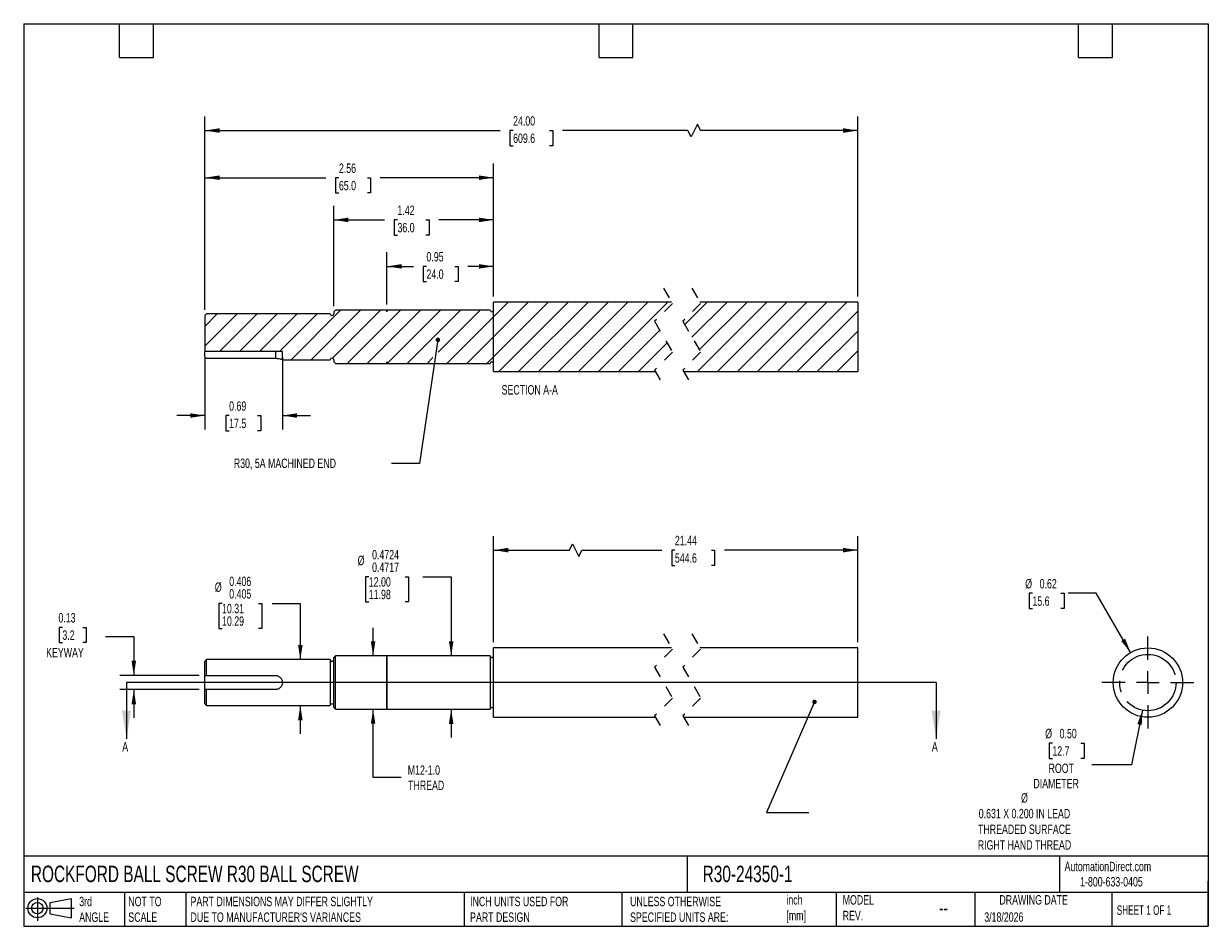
# Model space of a CAD drawing. Header units: inches. Extents: x 0.2 to 10.8, y 0.2 to 8.2.
import ezdxf

# ---------------------------------------------------------------- set-up
doc = ezdxf.new("R2010")
doc.units = ezdxf.units.IN
doc.header["$MEASUREMENT"] = 0
for name, pattern in [('SLD-Center', [0.75, 0.6, -0.05, 0.05, -0.05]), ('SLD-Dashed', [0.075, 0.05, -0.025]), ('SLD-Solid', [0])]:
    doc.linetypes.add(name, pattern=pattern)
for name, color, linetype in [('CENTER', 40, 'SLD-Center'), ('HATCH', 6, 'SLD-Solid'), ('SLD-DEFPOINTS', 7, 'Continuous')]:
    doc.layers.add(name, color=color, linetype=linetype)
doc.layers.add('DIMENSIONS', color=140, linetype='SLD-Solid', lineweight=25)
doc.layers.add('TEXT', color=140, linetype='SLD-Solid', lineweight=25)
doc.styles.add('SLDTEXTSTYLE0', font='TXT', dxfattribs={"width": 0.7})
doc.styles.add('SLDTEXTSTYLE1', font='TXT', dxfattribs={"width": 0.65})
doc.dimstyles.new('SLDDIMSTYLE0', dxfattribs={"dimtxt": 0.084961, "dimasz": 0.13, "dimexe": 0, "dimexo": 0.0625, "dimgap": 0.02124, "dimtad": 0, "dimtih": 1, "dimtoh": 1, "dimrnd": 1e-09, "dimzin": 12, "dimdsep": 46, "dimtxsty": 'SLDTEXTSTYLE0', "dimsah": 1, "dimcen": 0.09, "dimadec": 0, "dimazin": 3, "dimtfac": 1, "dimtofl": 0, "dimtmove": 0, "dimatfit": 3, "dimfxl": 0, "dimfrac": 2, "dimtolj": 1, "dimtzin": 12, "dimarcsym": 0})
doc.dimstyles.new('SLDDIMSTYLE1', dxfattribs={"dimtxt": 0.084961, "dimasz": 0.13, "dimexe": 0, "dimexo": 0.0625, "dimgap": 0.02124, "dimtad": 0, "dimtih": 1, "dimtoh": 1, "dimdec": 4, "dimrnd": 1e-09, "dimdsep": 46, "dimtxsty": 'SLDTEXTSTYLE0', "dimsah": 1, "dimcen": 0.09, "dimadec": 0, "dimazin": 2, "dimlim": 1, "dimtp": -0.0002, "dimtm": 0.0009, "dimtfac": 1, "dimtdec": 4, "dimtmove": 0, "dimatfit": 0, "dimfxl": 0, "dimfrac": 2, "dimtolj": 1, "dimtzin": 4, "dimarcsym": 0})
doc.dimstyles.new('SLDDIMSTYLE2', dxfattribs={"dimtxt": 0.084961, "dimasz": 0.13, "dimexe": 0, "dimexo": 0.0625, "dimgap": 0.02124, "dimtad": 0, "dimtih": 1, "dimtoh": 1, "dimrnd": 1e-09, "dimzin": 12, "dimdsep": 46, "dimtxsty": 'SLDTEXTSTYLE0', "dimsah": 1, "dimcen": 0.09, "dimadec": 0, "dimazin": 3, "dimtfac": 1, "dimtmove": 0, "dimatfit": 0, "dimfxl": 0, "dimfrac": 2, "dimtolj": 1, "dimtzin": 12, "dimarcsym": 0})
doc.dimstyles.new('SLDDIMSTYLE3', dxfattribs={"dimtxt": 0.084961, "dimasz": 0.13, "dimexe": 0, "dimexo": 0.0625, "dimgap": 0.02124, "dimtad": 0, "dimtih": 1, "dimtoh": 1, "dimdec": 3, "dimrnd": 1e-09, "dimdsep": 46, "dimtxsty": 'SLDTEXTSTYLE0', "dimsah": 1, "dimcen": 0.09, "dimadec": 0, "dimazin": 2, "dimlim": 1, "dimtm": 0.001, "dimtfac": 1, "dimtdec": 3, "dimtmove": 0, "dimatfit": 0, "dimfxl": 0, "dimfrac": 2, "dimtolj": 1, "dimtzin": 12, "dimarcsym": 0})
doc.dimstyles.new('SLDDIMSTYLE4', dxfattribs={"dimtxt": 0.084961, "dimasz": 0.13, "dimexe": 0, "dimexo": 0.0625, "dimgap": 0.02124, "dimtad": 0, "dimtih": 1, "dimtoh": 1, "dimrnd": 1e-09, "dimdsep": 46, "dimtxsty": 'SLDTEXTSTYLE0', "dimsah": 1, "dimcen": 0.09, "dimadec": 0, "dimazin": 2, "dimtfac": 1, "dimtmove": 0, "dimatfit": 0, "dimfxl": 0, "dimfrac": 2, "dimtolj": 1, "dimtzin": 12, "dimarcsym": 0})
doc.dimstyles.new('SLDDIMSTYLE5', dxfattribs={"dimtxt": 0.18, "dimasz": 0.04, "dimexe": 0, "dimexo": 0.0625, "dimgap": 0, "dimtad": 0, "dimtih": 1, "dimtoh": 1, "dimdec": 0, "dimrnd": 1e-09, "dimzin": 0, "dimdsep": 46, "dimtxsty": 'Standard', "dimblk1": 'DOT', "dimblk2": 'DOT', "dimsah": 1, "dimcen": 0.09, "dimadec": 0, "dimazin": 0, "dimtfac": 0.04, "dimtdec": 0, "dimtofl": 0, "dimtmove": 0, "dimatfit": 3, "dimldrblk": 'DOT', "dimfxl": 0, "dimfrac": 2, "dimtolj": 1, "dimtzin": 0, "dimarcsym": 0})
doc.dimstyles.new('SLDDIMSTYLE6', dxfattribs={"dimtxt": 0.084961, "dimasz": 0.13, "dimexe": 0, "dimexo": 0.0625, "dimgap": 0.02124, "dimtad": 0, "dimtih": 1, "dimtoh": 1, "dimrnd": 1e-09, "dimzin": 0, "dimdsep": 46, "dimtxsty": 'SLDTEXTSTYLE0', "dimsah": 1, "dimcen": 0, "dimadec": 0, "dimazin": 0, "dimtfac": 1, "dimtofl": 0, "dimtmove": 0, "dimatfit": 3, "dimfxl": 0, "dimfrac": 2, "dimtolj": 1, "dimtzin": 12, "dimarcsym": 0})
doc.dimstyles.new('SLDDIMSTYLE7', dxfattribs={"dimtxt": 0.084961, "dimasz": 0.13, "dimexe": 0, "dimexo": 0.0625, "dimgap": 0.02124, "dimtad": 0, "dimtih": 1, "dimtoh": 1, "dimrnd": 1e-09, "dimdsep": 46, "dimtxsty": 'SLDTEXTSTYLE0', "dimsah": 1, "dimcen": 0, "dimadec": 0, "dimazin": 2, "dimtfac": 1, "dimtofl": 0, "dimtmove": 0, "dimatfit": 3, "dimfxl": 0, "dimfrac": 2, "dimtolj": 1, "dimtzin": 12, "dimarcsym": 0})
doc.dimstyles.new('SLDDIMSTYLE8', dxfattribs={"dimtxt": 0.084961, "dimasz": 0.13, "dimexe": 0, "dimexo": 0.0625, "dimgap": 0.02124, "dimtad": 0, "dimtih": 1, "dimtoh": 1, "dimrnd": 1e-09, "dimdsep": 46, "dimtxsty": 'SLDTEXTSTYLE0', "dimsah": 1, "dimcen": 0.09, "dimadec": 0, "dimazin": 2, "dimtfac": 1, "dimtofl": 0, "dimtmove": 0, "dimatfit": 3, "dimfxl": 0, "dimfrac": 2, "dimtolj": 1, "dimtzin": 12, "dimarcsym": 0})
doc.dimstyles.new('SLDDIMSTYLE9', dxfattribs={"dimtxt": 0.084961, "dimasz": 0.13, "dimexe": 0, "dimexo": 0.0625, "dimgap": 0.02124, "dimtad": 0, "dimtih": 1, "dimtoh": 1, "dimrnd": 1e-09, "dimzin": 4, "dimdsep": 46, "dimtxsty": 'SLDTEXTSTYLE0', "dimsah": 1, "dimcen": 0.09, "dimadec": 0, "dimazin": 1, "dimtfac": 1, "dimtofl": 0, "dimtmove": 0, "dimatfit": 3, "dimfxl": 0, "dimfrac": 2, "dimtolj": 1, "dimtzin": 12, "dimarcsym": 0})

# ---------------------------------------------------------------- blocks, each defined once
blk = doc.blocks.new('Block11')
at = {"color": 7, "linetype": 'SLD-Solid', "lineweight": 18}
for p, q in [((0, 0.113), (0.428, 0.113)), ((0.102, 0.209), (0.102, 0)), ((0.216, 0.164), (0.401, 0.198)), ((0.216, 0.063), (0.216, 0.164)), ((0.401, 0.198), (0.401, 0.029)), ((0.216, 0.063), (0.401, 0.029))]:
    blk.add_line(p, q, dxfattribs=at)
for radius in [0.0846, 0.0506]:
    blk.add_circle((0.102, 0.113), radius, dxfattribs=at)
blk = doc.blocks.new('Block12')
at = {"layer": 'SLD-DEFPOINTS'}
blk.add_blockref('Block11', (0, 0), dxfattribs=at)
blk = doc.blocks.new('_D')
at = {"layer": 'DIMENSIONS'}
for p, q in [((4.415, 2.768), (4.415, 3.709)), ((7.643, 2.768), (7.643, 3.709)), ((4.415, 3.584), (5.087, 3.584)), ((5.087, 3.584), (5.115, 3.64)), ((5.115, 3.64), (5.171, 3.529)), ((5.171, 3.529), (5.198, 3.584)), ((5.198, 3.584), (5.907, 3.584)), ((6.022, 3.584), (5.994, 3.584)), ((5.994, 3.584), (5.994, 3.449)), ((6.345, 3.584), (6.374, 3.584)), ((6.374, 3.584), (6.374, 3.449)), ((7.643, 3.584), (6.461, 3.584)), ((5.994, 3.449), (6.022, 3.449)), ((6.374, 3.449), (6.345, 3.449))]:
    blk.add_line(p, q, dxfattribs=at)
for points in [[(4.415, 3.584), (4.545, 3.564), (4.545, 3.604)], [(7.643, 3.584), (7.513, 3.604), (7.513, 3.564)]]:
    blk.add_solid(points, dxfattribs=at)
at = {"layer": 'DIMENSIONS', "char_height": 0.0833, "attachment_point": 1, "style": 'SLDTEXTSTYLE0'}
for s, insert in [('21.44', (6.022, 3.711)), ('544.6', (6.022, 3.556))]:
    blk.add_mtext(s, dxfattribs=dict(at, insert=insert))
blk = doc.blocks.new('_D_1')
at = {"layer": 'DIMENSIONS'}
for p, q in [((3.309, 3.348), (3.281, 3.348)), ((3.281, 3.348), (3.281, 3.126)), ((3.632, 3.348), (3.661, 3.348)), ((3.661, 3.348), (3.661, 3.126)), ((3.789, 3.348), (4.039, 3.348)), ((4.039, 3.348), (4.039, 2.647)), ((3.281, 3.126), (3.309, 3.126)), ((3.661, 3.126), (3.632, 3.126)), ((4.039, 2.174), (4.039, 1.924))]:
    blk.add_line(p, q, dxfattribs=at)
for points in [[(4.039, 2.647), (4.059, 2.777), (4.019, 2.777)], [(4.039, 2.174), (4.019, 2.044), (4.059, 2.044)]]:
    blk.add_solid(points, dxfattribs=at)
at = {"layer": 'DIMENSIONS', "char_height": 0.0833, "attachment_point": 1, "style": 'SLDTEXTSTYLE0'}
for s, insert in [('0.4724', (3.338, 3.585)), ('%%c', (3.21, 3.534)), ('0.4717', (3.338, 3.474)), ('12.00', (3.309, 3.344)), ('11.98', (3.309, 3.233))]:
    blk.add_mtext(s, dxfattribs=dict(at, insert=insert))
blk = doc.blocks.new('_D_2')
at = {"layer": 'DIMENSIONS'}
for p, q in [((3.347, 2.646), (3.347, 2.896)), ((3.347, 1.569), (3.347, 2.175)), ((3.597, 1.569), (3.347, 1.569))]:
    blk.add_line(p, q, dxfattribs=at)
for points in [[(3.347, 2.646), (3.367, 2.776), (3.327, 2.776)], [(3.347, 2.175), (3.327, 2.045), (3.367, 2.045)]]:
    blk.add_solid(points, dxfattribs=at)
at = {"layer": 'DIMENSIONS', "char_height": 0.0833, "attachment_point": 1, "style": 'SLDTEXTSTYLE0'}
for s, insert in [('M12-1.0', (3.654, 1.676)), ('THREAD', (3.657, 1.541))]:
    blk.add_mtext(s, dxfattribs=dict(at, insert=insert))
blk = doc.blocks.new('_D_3')
at = {"layer": 'DIMENSIONS'}
for p, q in [((2.008, 3.112), (1.979, 3.112)), ((1.979, 3.112), (1.979, 2.889)), ((2.331, 3.112), (2.36, 3.112)), ((2.36, 3.112), (2.36, 2.889)), ((2.452, 3.112), (2.702, 3.112)), ((2.702, 3.112), (2.702, 2.613)), ((1.979, 2.889), (2.008, 2.889)), ((2.36, 2.889), (2.331, 2.889)), ((2.702, 2.207), (2.702, 1.957))]:
    blk.add_line(p, q, dxfattribs=at)
for points in [[(2.702, 2.613), (2.722, 2.743), (2.682, 2.743)], [(2.702, 2.207), (2.682, 2.077), (2.722, 2.077)]]:
    blk.add_solid(points, dxfattribs=at)
at = {"layer": 'DIMENSIONS', "char_height": 0.0833, "attachment_point": 1, "style": 'SLDTEXTSTYLE0'}
for s, insert in [('%%c', (1.944, 3.298)), ('0.406', (2.072, 3.349)), ('0.405', (2.072, 3.238)), ('10.31', (2.008, 3.108)), ('10.29', (2.008, 2.997))]:
    blk.add_mtext(s, dxfattribs=dict(at, insert=insert))
blk = doc.blocks.new('_D_4')
at = {"layer": 'DIMENSIONS'}
for p, q in [((0.593, 2.899), (0.564, 2.899)), ((0.564, 2.899), (0.564, 2.764)), ((0.775, 2.899), (0.803, 2.899)), ((0.803, 2.899), (0.803, 2.764)), ((0.564, 2.764), (0.593, 2.764)), ((0.803, 2.764), (0.775, 2.764)), ((0.976, 2.82), (1.226, 2.82)), ((1.226, 2.82), (1.226, 2.473)), ((1.806, 2.473), (1.101, 2.473)), ((1.806, 2.348), (1.101, 2.348)), ((1.226, 2.348), (1.226, 2.098))]:
    blk.add_line(p, q, dxfattribs=at)
for points in [[(1.226, 2.473), (1.246, 2.603), (1.206, 2.603)], [(1.226, 2.348), (1.206, 2.218), (1.246, 2.218)]]:
    blk.add_solid(points, dxfattribs=at)
at = {"layer": 'DIMENSIONS', "char_height": 0.0833, "attachment_point": 1, "style": 'SLDTEXTSTYLE0'}
for s, insert in [('0.13', (0.558, 3.026)), ('3.2', (0.593, 2.872)), ('KEYWAY', (0.449, 2.718))]:
    blk.add_mtext(s, dxfattribs=dict(at, insert=insert))
blk = doc.blocks.new('_Dot')
at = {"color": 0, "linetype": 'ByBlock', "lineweight": -2}
blk.add_line((-0.5, 0), (-1, 0), dxfattribs=at)
at = {"color": 0, "linetype": 'ByBlock', "const_width": 0.5}
blk.add_lwpolyline([(-0.25, 0, 1), (0.25, 0, 1)], format="xyb", close=True, dxfattribs=at)
blk = doc.blocks.new('_D_5')
at = {"layer": 'DIMENSIONS'}
for p, q in [((10.166, 2.165), (10.07, 1.682)), ((9.368, 1.873), (9.34, 1.873)), ((9.34, 1.873), (9.34, 1.738)), ((9.621, 1.873), (9.649, 1.873)), ((9.649, 1.873), (9.649, 1.738)), ((9.34, 1.738), (9.368, 1.738)), ((9.649, 1.738), (9.621, 1.738)), ((10.07, 1.682), (9.717, 1.682))]:
    blk.add_line(p, q, dxfattribs=at)
blk.add_solid([(10.166, 2.165), (10.121, 2.042), (10.16, 2.034)], dxfattribs=at)
at = {"layer": 'DIMENSIONS', "char_height": 0.0833, "attachment_point": 1, "style": 'SLDTEXTSTYLE0'}
for s, insert in [('%%c', (9.304, 2)), ('0.50', (9.432, 2)), ('12.7', (9.368, 1.846)), ('ROOT', (9.334, 1.692)), ('DIAMETER', (9.2, 1.557))]:
    blk.add_mtext(s, dxfattribs=dict(at, insert=insert))
blk = doc.blocks.new('_D_6')
at = {"layer": 'DIMENSIONS'}
for p, q in [((9.191, 3.202), (9.162, 3.202)), ((9.162, 3.202), (9.162, 3.067)), ((9.443, 3.202), (9.472, 3.202)), ((9.472, 3.202), (9.472, 3.067)), ((9.757, 3.202), (9.507, 3.202)), ((10.061, 2.677), (9.757, 3.202)), ((9.162, 3.067), (9.191, 3.067)), ((9.472, 3.067), (9.443, 3.067))]:
    blk.add_line(p, q, dxfattribs=at)
blk.add_solid([(10.061, 2.677), (10.013, 2.799), (9.978, 2.779)], dxfattribs=at)
at = {"layer": 'DIMENSIONS', "char_height": 0.0833, "attachment_point": 1, "style": 'SLDTEXTSTYLE0'}
for s, insert in [('%%c', (9.127, 3.328)), ('0.62', (9.255, 3.328)), ('15.6', (9.191, 3.174))]:
    blk.add_mtext(s, dxfattribs=dict(at, insert=insert))
blk = doc.blocks.new('SW_CENTERMARKSYMBOL_0')
at = {"layer": 'CENTER', "color": 0}
for p, q in [((0, 0.2), (0, 0.4075)), ((-0.2, 0), (-0.4075, 0)), ((0, 0), (-0.1, 0)), ((0, 0), (0, 0.1)), ((0, 0), (0, -0.1)), ((0, 0), (0.1, 0)), ((0.2, 0), (0.4075, 0)), ((0, -0.2), (0, -0.4075))]:
    blk.add_line(p, q, dxfattribs=at)
blk = doc.blocks.new('_D_7')
at = {"layer": 'DIMENSIONS'}
for p, q in [((1.856, 5.294), (1.856, 4.652)), ((2.543, 5.294), (2.543, 4.652)), ((1.856, 4.777), (1.606, 4.777)), ((2.071, 4.777), (2.042, 4.777)), ((2.042, 4.777), (2.042, 4.642)), ((2.323, 4.777), (2.352, 4.777)), ((2.352, 4.777), (2.352, 4.642)), ((2.543, 4.777), (2.793, 4.777)), ((2.042, 4.642), (2.071, 4.642)), ((2.352, 4.642), (2.323, 4.642))]:
    blk.add_line(p, q, dxfattribs=at)
for points in [[(1.856, 4.777), (1.726, 4.797), (1.726, 4.757)], [(2.543, 4.777), (2.673, 4.757), (2.673, 4.797)]]:
    blk.add_solid(points, dxfattribs=at)
at = {"layer": 'DIMENSIONS', "char_height": 0.0833, "attachment_point": 1, "style": 'SLDTEXTSTYLE0'}
for s, insert in [('0.69', (2.071, 4.903)), ('17.5', (2.071, 4.749))]:
    blk.add_mtext(s, dxfattribs=dict(at, insert=insert))
blk = doc.blocks.new('_D_8')
at = {"layer": 'DIMENSIONS'}
for p, q in [((3.47, 5.761), (3.47, 6.224)), ((4.415, 5.832), (4.415, 6.224)), ((3.47, 6.099), (3.705, 6.099)), ((3.82, 6.099), (3.791, 6.099)), ((3.791, 6.099), (3.791, 5.964)), ((4.072, 6.099), (4.101, 6.099)), ((4.101, 6.099), (4.101, 5.964)), ((4.415, 6.099), (4.188, 6.099)), ((3.791, 5.964), (3.82, 5.964)), ((4.101, 5.964), (4.072, 5.964))]:
    blk.add_line(p, q, dxfattribs=at)
for points in [[(3.47, 6.099), (3.6, 6.079), (3.6, 6.119)], [(4.415, 6.099), (4.285, 6.119), (4.285, 6.079)]]:
    blk.add_solid(points, dxfattribs=at)
at = {"layer": 'DIMENSIONS', "char_height": 0.0833, "attachment_point": 1, "style": 'SLDTEXTSTYLE0'}
for s, insert in [('0.95', (3.82, 6.226)), ('24.0', (3.82, 6.072))]:
    blk.add_mtext(s, dxfattribs=dict(at, insert=insert))
blk = doc.blocks.new('_D_9')
at = {"layer": 'DIMENSIONS'}
for p, q in [((2.998, 5.746), (2.998, 6.636)), ((4.415, 5.832), (4.415, 6.636)), ((2.998, 6.511), (3.448, 6.511)), ((3.563, 6.511), (3.534, 6.511)), ((3.534, 6.511), (3.534, 6.376)), ((3.815, 6.511), (3.844, 6.511)), ((3.844, 6.511), (3.844, 6.376)), ((4.415, 6.511), (3.93, 6.511)), ((3.534, 6.376), (3.563, 6.376)), ((3.844, 6.376), (3.815, 6.376))]:
    blk.add_line(p, q, dxfattribs=at)
for points in [[(2.998, 6.511), (3.128, 6.491), (3.128, 6.531)], [(4.415, 6.511), (4.285, 6.531), (4.285, 6.491)]]:
    blk.add_solid(points, dxfattribs=at)
at = {"layer": 'DIMENSIONS', "char_height": 0.0833, "attachment_point": 1, "style": 'SLDTEXTSTYLE0'}
for s, insert in [('1.42', (3.563, 6.638)), ('36.0', (3.563, 6.484))]:
    blk.add_mtext(s, dxfattribs=dict(at, insert=insert))
blk = doc.blocks.new('_D_10')
at = {"layer": 'DIMENSIONS'}
for p, q in [((1.856, 5.713), (1.856, 7.01)), ((4.415, 5.832), (4.415, 7.01)), ((1.856, 6.885), (2.929, 6.885)), ((3.044, 6.885), (3.015, 6.885)), ((3.015, 6.885), (3.015, 6.75)), ((3.296, 6.885), (3.325, 6.885)), ((3.325, 6.885), (3.325, 6.75)), ((4.415, 6.885), (3.411, 6.885)), ((3.015, 6.75), (3.044, 6.75)), ((3.325, 6.75), (3.296, 6.75))]:
    blk.add_line(p, q, dxfattribs=at)
for points in [[(1.856, 6.885), (1.986, 6.865), (1.986, 6.905)], [(4.415, 6.885), (4.285, 6.905), (4.285, 6.865)]]:
    blk.add_solid(points, dxfattribs=at)
at = {"layer": 'DIMENSIONS', "char_height": 0.0833, "attachment_point": 1, "style": 'SLDTEXTSTYLE0'}
for s, insert in [('2.56', (3.044, 7.011)), ('65.0', (3.044, 6.857))]:
    blk.add_mtext(s, dxfattribs=dict(at, insert=insert))
blk = doc.blocks.new('_D_11')
at = {"layer": 'DIMENSIONS'}
for p, q in [((1.856, 5.713), (1.856, 7.428)), ((6.222, 7.359), (6.166, 7.248)), ((6.249, 7.303), (6.222, 7.359)), ((7.643, 5.832), (7.643, 7.428)), ((1.856, 7.303), (4.472, 7.303)), ((4.588, 7.303), (4.559, 7.303)), ((4.559, 7.303), (4.559, 7.168)), ((4.911, 7.303), (4.939, 7.303)), ((4.939, 7.303), (4.939, 7.168)), ((6.138, 7.303), (5.026, 7.303)), ((6.166, 7.248), (6.138, 7.303)), ((7.643, 7.303), (6.249, 7.303)), ((4.559, 7.168), (4.588, 7.168)), ((4.939, 7.168), (4.911, 7.168))]:
    blk.add_line(p, q, dxfattribs=at)
for points in [[(1.856, 7.303), (1.986, 7.283), (1.986, 7.323)], [(7.643, 7.303), (7.513, 7.323), (7.513, 7.283)]]:
    blk.add_solid(points, dxfattribs=at)
at = {"layer": 'DIMENSIONS', "char_height": 0.0833, "attachment_point": 1, "style": 'SLDTEXTSTYLE0'}
for s, insert in [('24.00', (4.588, 7.43)), ('609.6', (4.588, 7.276))]:
    blk.add_mtext(s, dxfattribs=dict(at, insert=insert))
blk = doc.blocks.new('SW_HATCH_0')
at = {"layer": 'HATCH', "color": 0}
for p, q in [((-3.489, -0.312), (-3.05, 0.127)), ((-3.489, -0.312), (-3.05, 0.127)), ((-3.489, -0.312), (-3.05, 0.127)), ((-3.312, -0.312), (-2.873, 0.127)), ((-3.312, -0.312), (-2.873, 0.127)), ((-3.312, -0.312), (-2.873, 0.127)), ((-3.121, -0.298), (-2.696, 0.127)), ((-3.121, -0.298), (-2.696, 0.127)), ((-3.121, -0.298), (-2.696, 0.127)), ((-2.991, -0.344), (-2.519, 0.128)), ((-2.991, -0.344), (-2.519, 0.128)), ((-2.991, -0.344), (-2.519, 0.128)), ((-2.814, -0.344), (-2.342, 0.128)), ((-2.814, -0.344), (-2.342, 0.128)), ((-2.814, -0.344), (-2.342, 0.128)), ((-2.638, -0.345), (-2.165, 0.128)), ((-2.638, -0.345), (-2.165, 0.128)), ((-2.638, -0.345), (-2.165, 0.128)), ((-2.461, -0.345), (-1.989, 0.128)), ((-2.461, -0.345), (-1.989, 0.128)), ((-2.461, -0.345), (-1.989, 0.128)), ((-2.185, -0.246), (-1.812, 0.128)), ((-2.185, -0.246), (-1.812, 0.128)), ((-2.185, -0.246), (-1.812, 0.128)), ((-1.695, 0.068), (-1.564, 0.199)), ((-1.695, -0.109), (-1.387, 0.199)), ((-1.695, -0.285), (-1.21, 0.199)), ((-1.695, 0.068), (-1.564, 0.199)), ((-1.695, -0.109), (-1.387, 0.199)), ((-1.695, -0.285), (-1.21, 0.199)), ((-1.695, 0.068), (-1.564, 0.199)), ((-1.695, -0.109), (-1.387, 0.199)), ((-1.695, -0.285), (-1.21, 0.199)), ((-1.649, -0.416), (-1.034, 0.199)), ((-1.649, -0.416), (-1.034, 0.199)), ((-1.649, -0.416), (-1.034, 0.199)), ((-1.472, -0.416), (-0.857, 0.199)), ((-1.472, -0.416), (-0.857, 0.199)), ((-1.472, -0.416), (-0.857, 0.199)), ((-1.295, -0.416), (-0.68, 0.199)), ((-1.295, -0.416), (-0.68, 0.199)), ((-1.295, -0.416), (-0.68, 0.199)), ((-1.118, -0.416), (-0.503, 0.199)), ((-1.118, -0.416), (-0.503, 0.199)), ((-1.118, -0.416), (-0.503, 0.199)), ((-0.941, -0.416), (-0.326, 0.199)), ((-0.941, -0.416), (-0.326, 0.199)), ((-0.941, -0.416), (-0.326, 0.199)), ((-0.765, -0.416), (-0.15, 0.199)), ((-0.765, -0.416), (-0.15, 0.199)), ((-0.765, -0.416), (-0.15, 0.199)), ((0, 0), (0.199, 0.199)), ((0, 0), (0.199, 0.199)), ((0, 0), (0.199, 0.199)), ((0.064, -0.112), (0.376, 0.199)), ((0.064, -0.112), (0.376, 0.199)), ((0.064, -0.112), (0.376, 0.199)), ((0.114, -0.416), (0.729, 0.199)), ((0.114, -0.416), (0.729, 0.199)), ((0.114, -0.416), (0.729, 0.199)), ((0.129, -0.225), (0.552, 0.199)), ((0.129, -0.225), (0.552, 0.199)), ((0.129, -0.225), (0.552, 0.199)), ((0.291, -0.416), (0.906, 0.199)), ((0.291, -0.416), (0.906, 0.199)), ((0.291, -0.416), (0.906, 0.199)), ((0.468, -0.416), (1.083, 0.199)), ((0.468, -0.416), (1.083, 0.199)), ((0.468, -0.416), (1.083, 0.199)), ((0.645, -0.416), (1.26, 0.199)), ((0.645, -0.416), (1.26, 0.199)), ((0.645, -0.416), (1.26, 0.199)), ((0.821, -0.416), (1.436, 0.199)), ((0.821, -0.416), (1.436, 0.199)), ((0.821, -0.416), (1.436, 0.199)), ((0.998, -0.416), (1.533, 0.119)), ((0.998, -0.416), (1.533, 0.119)), ((0.998, -0.416), (1.533, 0.119)), ((-4.254, -0.016), (-4.143, 0.094)), ((-4.254, -0.193), (-3.966, 0.094)), ((-4.254, -0.016), (-4.143, 0.094)), ((-4.254, -0.193), (-3.966, 0.094)), ((-4.254, -0.016), (-4.143, 0.094)), ((-4.254, -0.193), (-3.966, 0.094)), ((-4.123, -0.239), (-3.79, 0.094)), ((-4.123, -0.239), (-3.79, 0.094)), ((-4.123, -0.239), (-3.79, 0.094)), ((-3.947, -0.239), (-3.613, 0.094)), ((-3.947, -0.239), (-3.613, 0.094)), ((-3.947, -0.239), (-3.613, 0.094)), ((-3.77, -0.239), (-3.436, 0.094)), ((-3.77, -0.239), (-3.436, 0.094)), ((-3.77, -0.239), (-3.436, 0.094)), ((-3.593, -0.239), (-3.259, 0.094)), ((-3.593, -0.239), (-3.259, 0.094)), ((-3.593, -0.239), (-3.259, 0.094)), ((-2.108, -0.345), (-1.695, 0.068)), ((-2.108, -0.345), (-1.695, 0.068)), ((-2.108, -0.345), (-1.695, 0.068)), ((-0.588, -0.416), (-0.222, -0.05)), ((-0.588, -0.416), (-0.222, -0.05)), ((-0.588, -0.416), (-0.222, -0.05)), ((1.175, -0.416), (1.533, -0.058)), ((1.175, -0.416), (1.533, -0.058)), ((1.175, -0.416), (1.533, -0.058)), ((-1.931, -0.345), (-1.695, -0.109)), ((-1.931, -0.345), (-1.695, -0.109)), ((-1.931, -0.345), (-1.695, -0.109)), ((-0.411, -0.416), (-0.157, -0.162)), ((-0.411, -0.416), (-0.157, -0.162)), ((-0.411, -0.416), (-0.157, -0.162)), ((-2.284, -0.345), (-2.232, -0.293)), ((-2.284, -0.345), (-2.232, -0.293)), ((-2.284, -0.345), (-2.232, -0.293)), ((-1.754, -0.345), (-1.695, -0.285)), ((-1.754, -0.345), (-1.695, -0.285)), ((-1.754, -0.345), (-1.695, -0.285)), ((1.352, -0.416), (1.533, -0.234)), ((1.352, -0.416), (1.533, -0.234)), ((1.352, -0.416), (1.533, -0.234)), ((1.528, -0.416), (1.533, -0.411)), ((1.528, -0.416), (1.533, -0.411)), ((1.528, -0.416), (1.533, -0.411))]:
    blk.add_line(p, q, dxfattribs=at)

msp = doc.modelspace()

# ---------------------------------------------------------------- linework, layer by layer
at = {"color": 7, "linetype": 'SLD-Dashed', "lineweight": 18}
for p, q in [((5.92144, 5.90734), (6.00018, 5.76983)), ((6.17144, 5.90734), (6.25018, 5.76983)), ((6.00018, 5.76983), (5.8427, 5.61235)), ((6.25018, 5.76983), (6.0927, 5.61235)), ((5.8427, 5.61235), (6.00018, 5.33733)), ((6.0927, 5.61235), (6.25018, 5.33733)), ((6.00018, 5.33733), (5.8427, 5.17985)), ((6.25018, 5.33733), (6.0927, 5.17985)), ((5.8427, 5.17985), (5.92144, 5.04234)), ((6.0927, 5.17985), (6.17144, 5.04234)), ((5.92144, 2.84296), (6.00018, 2.70545)), ((6.17144, 2.84296), (6.25018, 2.70545)), ((6.00018, 2.70545), (5.8427, 2.54797)), ((6.25018, 2.70545), (6.0927, 2.54797)), ((5.8427, 2.54797), (6.00018, 2.27295)), ((6.0927, 2.54797), (6.25018, 2.27295)), ((6.00018, 2.27295), (5.8427, 2.11547)), ((6.25018, 2.27295), (6.0927, 2.11547)), ((5.8427, 2.11547), (5.92144, 1.97796)), ((6.0927, 2.11547), (6.17144, 1.97796))]:
    msp.add_line(p, q, dxfattribs=at)
for p, q in [((5.99302, 5.78234), (4.41466, 5.78234)), ((4.41466, 5.16734), (4.41466, 5.78234)), ((7.64272, 5.78234), (6.24302, 5.78234)), ((7.64272, 5.78234), (7.64272, 5.16734)), ((1.87066, 5.67784), (1.85566, 5.66284)), ((2.96766, 5.67784), (1.87066, 5.67784)), ((3.01266, 5.71054), (2.99766, 5.69554)), ((2.99766, 5.69554), (2.99766, 5.67784)), ((3.46946, 5.71054), (3.01266, 5.71054)), ((3.46946, 5.69614), (3.46946, 5.71054)), ((3.46966, 5.71114), (3.46966, 5.69614)), ((4.38466, 5.71114), (3.46966, 5.71114)), ((4.41466, 5.23854), (4.41466, 5.71114)), ((1.85566, 5.66284), (1.85566, 5.34424)), ((2.54316, 5.34424), (1.85566, 5.34424)), ((1.85566, 5.29754), (1.85566, 5.34424)), ((2.48066, 5.28171), (1.87066, 5.28171)), ((2.48066, 5.34424), (2.48066, 5.28171)), ((2.54316, 5.27184), (2.54316, 5.34424)), ((2.54316, 5.27184), (2.96766, 5.27184)), ((2.99766, 5.27184), (2.99766, 5.25414)), ((2.99766, 5.25414), (3.01266, 5.23914)), ((3.46946, 5.23914), (3.46946, 5.25354)), ((3.46966, 5.25354), (3.46966, 5.23854)), ((3.01266, 5.23914), (3.46946, 5.23914)), ((3.46966, 5.23854), (4.38466, 5.23854)), ((4.41466, 5.16734), (5.84986, 5.16734)), ((6.09986, 5.16734), (7.64272, 5.16734)), ((3.01266, 2.64616), (2.99766, 2.63116)), ((2.99766, 2.41046), (2.99766, 2.63116)), ((3.46946, 2.64616), (3.01266, 2.64616)), ((3.01266, 2.17476), (3.01266, 2.64616)), ((3.46946, 2.64616), (3.46946, 2.17476)), ((4.38466, 2.64676), (3.46966, 2.64676)), ((3.46966, 2.17416), (3.46966, 2.64676)), ((4.38466, 2.64676), (4.38466, 2.17416)), ((5.99302, 2.71796), (4.41466, 2.71796)), ((4.41466, 2.10296), (4.41466, 2.71796)), ((7.64272, 2.71796), (6.24302, 2.71796)), ((7.64272, 2.41046), (7.64272, 2.71796)), ((1.87066, 2.61346), (1.85566, 2.59846)), ((1.85566, 2.47296), (1.85566, 2.59846)), ((2.96766, 2.61346), (1.87066, 2.61346)), ((1.87066, 2.47296), (1.87066, 2.61346)), ((2.96766, 2.61346), (2.96766, 2.20746)), ((1.85566, 2.47296), (1.87066, 2.47296)), ((1.85566, 2.34796), (1.85566, 2.47296)), ((1.87066, 2.47296), (2.48066, 2.47296)), ((1.85566, 2.22246), (1.85566, 2.34796)), ((1.87066, 2.34796), (1.85566, 2.34796)), ((1.87066, 2.20746), (1.87066, 2.34796)), ((2.48066, 2.34796), (1.87066, 2.34796)), ((2.99766, 2.18976), (2.99766, 2.41046)), ((7.64272, 2.10296), (7.64272, 2.41046)), ((1.85566, 2.22246), (1.87066, 2.20746)), ((1.87066, 2.20746), (2.96766, 2.20746)), ((2.99766, 2.18976), (3.01266, 2.17476)), ((3.01266, 2.17476), (3.46946, 2.17476)), ((3.46966, 2.17416), (4.38466, 2.17416)), ((4.41466, 2.10296), (5.84986, 2.10296)), ((6.09986, 2.10296), (7.64272, 2.10296))]:
    msp.add_line(p, q)
msp.add_circle((10.21452, 2.41046), 0.3075)
for centre, start, end in [((2.98266, 5.67784), 180.00119, 359.99881), ((4.39966, 5.71114), 179.99895, 0.00105), ((2.98266, 5.27184), 0.00119, 179.99881), ((4.39966, 5.23854), 359.99895, 180.00105), ((4.39966, 2.64676), 179.99895, 0.00105), ((2.98266, 2.61346), 180.00119, 359.99881), ((2.98266, 2.20746), 0.00119, 179.99881), ((4.39966, 2.17416), 359.99895, 180.00105)]:
    msp.add_arc(centre, 0.015, start, end)
for points, knots in [([(1.87066, 5.28171), (1.86784, 5.28468), (1.86283, 5.28995), (1.85784, 5.29523), (1.85566, 5.29754)], [0, 0, 0, 0, 0.56435893, 1, 1, 1, 1]), ([(2.54316, 5.27184), (2.54277, 5.27196), (2.54122, 5.27244), (2.53521, 5.2742), (2.52284, 5.2774), (2.50755, 5.28005), (2.49271, 5.28149), (2.48472, 5.28163), (2.48066, 5.28171)], [0, 0, 0, 0, 0.01918685, 0.07659664, 0.29614863, 0.62255388, 0.80852721, 1, 1, 1, 1]), ([(2.48066, 2.47296), (2.4847, 2.47274), (2.4928, 2.47229), (2.50842, 2.46741), (2.52597, 2.45596), (2.53752, 2.43843), (2.54248, 2.42271), (2.54293, 2.41454), (2.54316, 2.41046)], [0, 0, 0, 0, 0.12372457, 0.24791043, 0.49829376, 0.7499391, 0.87501744, 1, 1, 1, 1]), ([(2.54316, 2.41046), (2.54294, 2.40643), (2.54248, 2.39834), (2.53762, 2.38272), (2.52618, 2.36518), (2.50866, 2.35361), (2.49292, 2.34865), (2.48474, 2.34819), (2.48066, 2.34796)], [0, 0, 0, 0, 0.12350739, 0.24780991, 0.49802876, 0.74942188, 0.87511493, 1, 1, 1, 1])]:
    msp.add_open_spline(points, degree=3, knots=knots)
at = {"layer": 'CENTER', "linetype": 'SLD-Center'}
msp.add_circle((10.21452, 2.41046), 0.25, dxfattribs=at)
at = {"layer": 'TEXT'}
for p, q in [((0.25, 8.25), (10.75, 8.25)), ((0.25, 8.25), (0.25, 0.25)), ((1.1, 7.95), (1.1, 8.25)), ((1.4, 7.95), (1.4, 8.25)), ((5.35, 7.95), (5.35, 8.25)), ((5.65, 7.95), (5.65, 8.25)), ((9.6, 7.95), (9.6, 8.25)), ((9.9, 7.95), (9.9, 8.25)), ((10.75, 8.25), (10.75, 0.25)), ((1.1, 7.95), (1.4, 7.95)), ((5.35, 7.95), (5.65, 7.95)), ((9.6, 7.95), (9.9, 7.95)), ((8.33717, 2.41046), (1.16122, 2.41046)), ((10.75, 0.87111), (0.25, 0.87111)), ((6.13224, 0.87111), (6.13224, 0.55)), ((9.4321, 0.87111), (9.4321, 0.55)), ((10.75, 0.25), (10.75, 0.65)), ((10.75, 0.55), (0.25, 0.55)), ((1.14349, 0.55), (1.14349, 0.25)), ((1.68651, 0.55), (1.68651, 0.25)), ((4.15292, 0.55), (4.15292, 0.25)), ((5.5511, 0.55), (5.5511, 0.25)), ((7.45278, 0.55), (7.45278, 0.25)), ((8.67974, 0.55), (8.67974, 0.25)), ((9.89562, 0.55), (9.89562, 0.25)), ((0.25, 0.25), (10.75, 0.25))]:
    msp.add_line(p, q, dxfattribs=at)
at = {"layer": 'TEXT', "linetype": 'SLD-Solid'}
for p, q in [((1.16122, 2.41046), (1.16122, 1.91046)), ((8.33717, 2.41046), (8.33717, 1.91046))]:
    msp.add_line(p, q, dxfattribs=at)
at = {"layer": 'TEXT'}
for points in [[(1.16122, 1.91046), (1.20122, 2.16046), (1.12122, 2.16046)], [(8.33717, 1.91046), (8.37717, 2.16046), (8.29717, 2.16046)]]:
    msp.add_solid(points, dxfattribs=at)

# ---------------------------------------------------------------- block references
at = {"layer": 'CENTER'}
msp.add_blockref('SW_CENTERMARKSYMBOL_0', (10.21452, 2.41046), dxfattribs=at)
at = {"layer": 'HATCH'}
msp.add_blockref('SW_HATCH_0', (6.10927, 5.58341), dxfattribs=at)
at = {"layer": 'SLD-DEFPOINTS'}
msp.add_blockref('Block12', (0.26921, 0.2974), dxfattribs=at)

# ---------------------------------------------------------------- texts
at = {"layer": 'TEXT'}
for s, insert, char_height, attachment_point, style in [('SECTION A-A', (4.73555, 5.0466), 0.0833333, 2, 'SLDTEXTSTYLE0'), ('R30, 5A MACHINED END', (2.11242, 4.39564), 0.0833333, 1, 'SLDTEXTSTYLE0'), ('A', (1.12326, 1.88346), 0.08496, 1, 'SLDTEXTSTYLE0'), ('A', (8.29921, 1.88346), 0.08496, 1, 'SLDTEXTSTYLE0'), ('%%c^J0.631 X 0.200 IN LEAD^JTHREADED SURFACE^JRIGHT HAND THREAD', (9.12069, 1.42969), 0.0833333, 2, 'SLDTEXTSTYLE0'), ('ROCKFORD BALL SCREW R30 BALL SCREW', (0.31361, 0.78747), 0.1458333, 1, 'SLDTEXTSTYLE0'), ('R30-24350-1', (6.26802, 0.78747), 0.1458333, 1, 'SLDTEXTSTYLE0'), ('AutomationDirect.com', (9.47618, 0.82191), 0.0833333, 1, 'SLDTEXTSTYLE0'), ('1-800-633-0405', (9.61384, 0.6865), 0.0833333, 1, 'SLDTEXTSTYLE0'), ('inch^J[mm]', (7.01039, 0.52606), 0.083333, 1, 'SLDTEXTSTYLE0'), ('MODEL ^JREV.', (7.5092, 0.52614), 0.0833333, 1, 'SLDTEXTSTYLE0'), ('DRAWING DATE', (9.20178, 0.52614), 0.0833333, 2, 'SLDTEXTSTYLE0'), ('3rd^JANGLE', (0.74214, 0.51168), 0.083333, 1, 'SLDTEXTSTYLE0'), ('NOT TO^JSCALE', (1.17743, 0.51168), 0.0833333, 1, 'SLDTEXTSTYLE0'), ("PART DIMENSIONS MAY DIFFER SLIGHTLY ^JDUE TO MANUFACTURER'S VARIANCES", (1.72884, 0.51168), 0.0833333, 1, 'SLDTEXTSTYLE0'), ('INCH UNITS USED FOR ^JPART DESIGN', (4.20683, 0.51168), 0.0833333, 1, 'SLDTEXTSTYLE0'), ('UNLESS OTHERWISE ^JSPECIFIED UNITS ARE:', (5.62477, 0.51168), 0.0833333, 1, 'SLDTEXTSTYLE0'), ('SHEET 1 OF 1', (9.93863, 0.4351), 0.0833333, 1, 'SLDTEXTSTYLE1'), ('--', (8.36331, 0.47542), 0.125, 1, 'SLDTEXTSTYLE0'), ('3/18/2026', (8.76428, 0.37365), 0.083333, 1, 'SLDTEXTSTYLE0')]:
    msp.add_mtext(s, dxfattribs=dict(at, insert=insert, char_height=char_height, attachment_point=attachment_point, style=style))

# ---------------------------------------------------------------- dimensions: what is measured, and where the dimension line sits
at = {"layer": 'DIMENSIONS'}
for base, p1, p2, text, dimstyle, picture, middle in [((7.64272, 7.3032), (1.85566, 5.66284), (7.64272, 5.78234), '24.00', 'SLDDIMSTYLE9', '_D_11', (4.74919, 7.3032)), ((4.41466, 3.5841), (7.64272, 2.71796), (4.41466, 2.71796), '21.44', 'SLDDIMSTYLE0', '_D', (6.18388, 3.5841))]:
    dim = msp.add_linear_dim(base=base, p1=p1, p2=p2, text=text, dimstyle=dimstyle, dxfattribs=at)
    dim.commit()
    dim.dimension.update_dxf_attribs({"geometry": picture, "text_midpoint": middle, "dimtype": 160})
for base, p1, p2, dimstyle, picture, middle in [((1.85566, 6.88471), (4.41466, 5.78234), (1.85566, 5.66284), 'SLDDIMSTYLE0', '_D_10', (3.17009, 6.88471)), ((2.99766, 6.51149), (4.41466, 5.78234), (2.99766, 5.69554), 'SLDDIMSTYLE0', '_D_9', (3.68907, 6.51149)), ((3.4696625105, 6.0994735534), (4.4146625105, 5.7823445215), (3.4696625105, 5.7111445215), 'SLDDIMSTYLE8', '_D_8', (3.9461803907, 6.0994735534)), ((1.85566, 4.77682), (2.54316, 5.34424), (1.85566, 5.34424), 'SLDDIMSTYLE4', '_D_7', (2.1971, 4.77682))]:
    dim = msp.add_linear_dim(base=base, p1=p1, p2=p2, dimstyle=dimstyle, dxfattribs=at)
    dim.commit()
    dim.dimension.update_dxf_attribs({"geometry": picture, "text_midpoint": middle, "dimtype": 160})
for base, p1, p2, text, dimstyle, picture, middle in [((4.03882, 2.17416), (4.38466, 2.64676), (4.38466, 2.17416), '%%c<>', 'SLDDIMSTYLE1', '_D_1', (4.03882, 3.34788)), ((2.70233, 2.20746), (2.96766, 2.61346), (2.96766, 2.20746), '%%c<>', 'SLDDIMSTYLE3', '_D_3', (2.70233, 3.11166)), ((1.2257412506, 2.4729629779), (1.8556625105, 2.3479629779), (1.8556625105, 2.4729629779), '<>\\PKEYWAY', 'SLDDIMSTYLE4', '_D_4', (1.2257412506, 2.8198766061)), ((3.34723, 2.17476), (3.46946, 2.64616), (3.46946, 2.17476), 'M12-1.0\\PTHREAD', 'SLDDIMSTYLE2', '_D_2', (3.34723, 1.56881))]:
    dim = msp.add_linear_dim(base=base, p1=p1, p2=p2, angle=90, text=text, dimstyle=dimstyle, dxfattribs=at)
    dim.commit()
    dim.dimension.update_dxf_attribs({"geometry": picture, "text_midpoint": middle, "dimtype": 160})
dim = msp.add_diameter_dim_2p(p1=(10.3682661, 2.1441602), p2=(10.0607661, 2.6767658), dimstyle='SLDDIMSTYLE7', dxfattribs=at)
dim.commit()
dim.dimension.update_dxf_attribs({"geometry": '_D_6', "text_midpoint": (9.3171156, 3.2020556), "dimtype": 163})
dim = msp.add_diameter_dim_2p(p1=(10.26323, 2.65567), p2=(10.1658, 2.16526), text='<>\\PROOT\\PDIAMETER', dimstyle='SLDDIMSTYLE6', dxfattribs=at)
dim.commit()
dim.dimension.update_dxf_attribs({"geometry": '_D_5', "text_midpoint": (9.49442, 1.72639), "dimtype": 163})

# ---------------------------------------------------------------- leaders
at = {"layer": 'TEXT'}
for points in [[(3.92109, 5.44821), (3.75953, 4.35208), (3.50953, 4.35208)], [(7.25955, 2.23927), (6.83294, 1.25976), (7.20911, 1.25976)]]:
    msp.add_leader(points, dimstyle='SLDDIMSTYLE5', dxfattribs=at)

doc.saveas('drawing.dxf')
